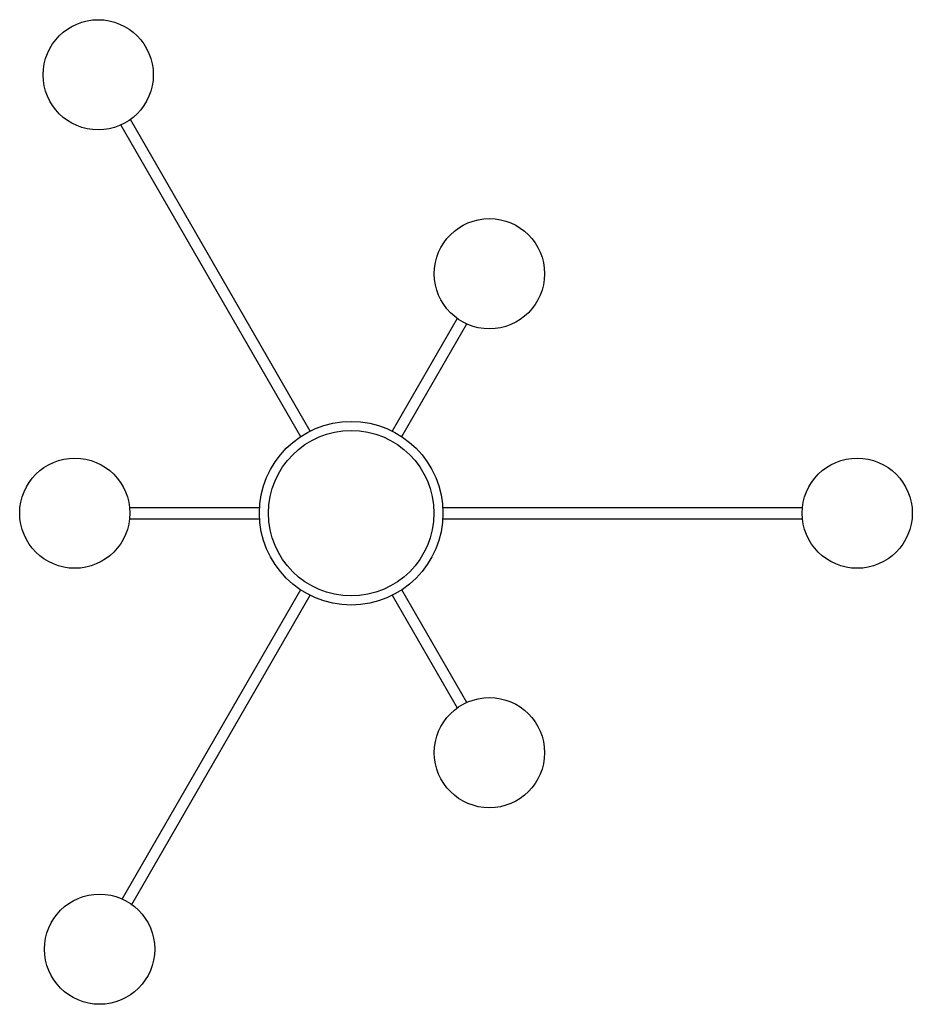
# Model space of a CAD drawing. Header units: inches. Extents: x -14.2 to 24.1, y -21 to 21.1.
import ezdxf

# ---------------------------------------------------------------- set-up
doc = ezdxf.new("R2010")
doc.units = ezdxf.units.IN
doc.header["$MEASUREMENT"] = 0

msp = doc.modelspace()

# ---------------------------------------------------------------- linework, layer by layer
at = {"color": 7, "linetype": 'Continuous', "lineweight": 25}
for p, q in [((-9.876, 16.633), (-2.169, 3.284)), ((-1.759, 3.52), (-9.467, 16.869)), ((4.545, 8.345), (1.759, 3.52)), ((2.169, 3.284), (4.955, 8.109)), ((-3.928, 0.236), (-9.5, 0.236)), ((19.343, 0.236), (3.928, 0.236)), ((-9.5, -0.236), (-3.928, -0.236)), ((3.928, -0.236), (19.343, -0.236)), ((-2.169, -3.284), (-9.817, -16.531)), ((4.955, -8.109), (2.169, -3.284)), ((-9.408, -16.767), (-1.759, -3.52)), ((1.759, -3.52), (4.545, -8.345))]:
    msp.add_line(p, q, dxfattribs=at)
for centre, radius in [((-10.846, 18.787), 2.362), ((5.925, 10.263), 2.362), ((0, 0), 3.935), ((0, 0), 3.545), ((-11.85, 0), 2.362), ((21.693, 0), 2.362), ((5.925, -10.263), 2.362), ((-10.787, -18.684), 2.362)]:
    msp.add_circle(centre, radius, dxfattribs=at)

doc.saveas('drawing.dxf')
